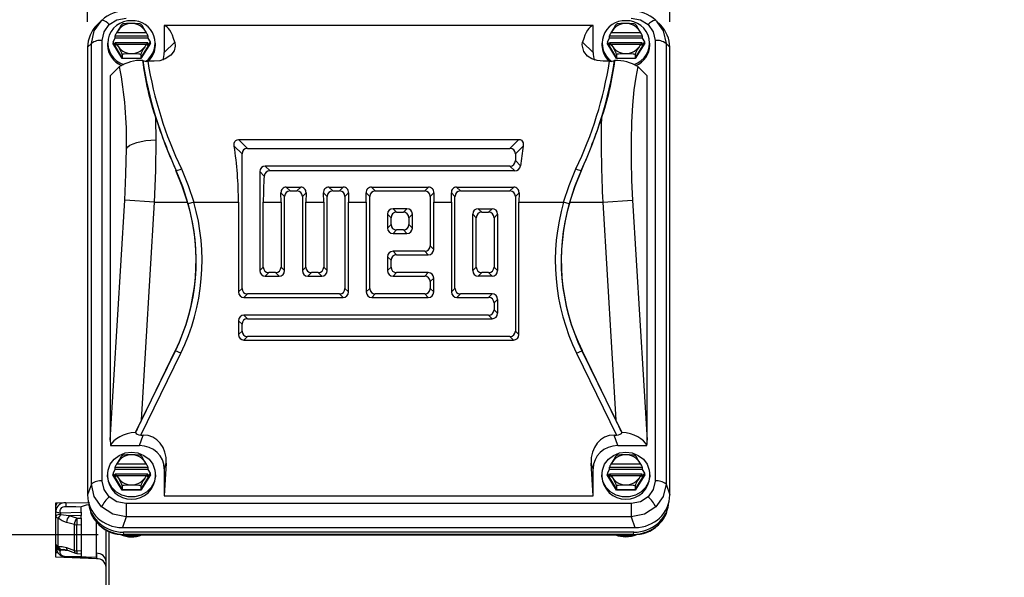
# Model space of a CAD drawing. Header units: inches. Extents: x 0 to 44, y 0 to 34.
# Tile 4 of 18: x 8.7 to 16.4, y 10.4 to 14.8. Entities that reach past the tile are written whole.
import ezdxf

# ---------------------------------------------------------------- set-up
doc = ezdxf.new("R2010")
doc.units = ezdxf.units.IN
doc.header["$LTSCALE"] = 4
doc.header["$MEASUREMENT"] = 0
doc.layers.add('DIMENSIONS', color=140, linetype='Continuous', lineweight=25)
doc.styles.add('SLDTEXTSTYLE0', font='TXT', dxfattribs={"width": 0.7})
doc.dimstyles.new('SLDDIMSTYLE1', dxfattribs={"dimtxt": 0.277778, "dimasz": 0.52, "dimexe": 0, "dimexo": 0.0625, "dimgap": 0.069444, "dimtad": 0, "dimtih": 1, "dimtoh": 1, "dimrnd": 1e-09, "dimzin": 12, "dimdsep": 46, "dimtxsty": 'SLDTEXTSTYLE0', "dimsah": 1, "dimcen": 0.09, "dimadec": 0, "dimazin": 3, "dimtfac": 1, "dimtofl": 0, "dimtmove": 0, "dimatfit": 3, "dimfxl": 0, "dimfrac": 2, "dimtolj": 1, "dimtzin": 12, "dimarcsym": 0})

# ---------------------------------------------------------------- blocks, each defined once
blk = doc.blocks.new('_D_1')
at = {"layer": 'DIMENSIONS'}
for p, q in [((18.4797, 12.0856), (18.4797, 7.0766)), ((15.7297, 7.9577), (15.7297, 7.0766)), ((15.7297, 7.5766), (16.319, 7.5766)), ((16.6955, 7.576), (16.6022, 7.576)), ((16.6022, 7.576), (16.6022, 7.1343)), ((17.5211, 7.576), (17.6145, 7.576)), ((17.6145, 7.576), (17.6145, 7.1343)), ((18.4797, 7.5766), (17.8977, 7.5766)), ((16.6022, 7.1343), (16.6955, 7.1343)), ((17.6145, 7.1343), (17.5211, 7.1343))]:
    blk.add_line(p, q, dxfattribs=at)
for points in [[(15.7297, 7.5766), (16.2497, 7.4966), (16.2497, 7.6566)], [(18.4797, 7.5766), (17.9597, 7.6566), (17.9597, 7.4966)]]:
    blk.add_solid(points, dxfattribs=at)
at = {"layer": 'DIMENSIONS', "char_height": 0.27778, "attachment_point": 1, "style": 'SLDTEXTSTYLE0'}
for s, insert in [('2.75', (16.6955, 7.9963)), ('69.9', (16.6955, 7.4923))]:
    blk.add_mtext(s, dxfattribs=dict(at, insert=insert))
blk = doc.blocks.new('_D_6')
at = {"layer": 'DIMENSIONS'}
for p, q in [((2.1844, 14.9748), (2.1844, 18.7345)), ((20.3537, 15.0277), (20.3537, 18.7345)), ((2.1844, 18.2345), (10.3642, 18.2345)), ((10.7407, 18.2339), (10.6474, 18.2339)), ((10.6474, 18.2339), (10.6474, 17.7922)), ((11.7974, 18.2339), (11.8907, 18.2339)), ((11.8907, 18.2339), (11.8907, 17.7922)), ((20.3537, 18.2345), (12.1739, 18.2345)), ((10.6474, 17.7922), (10.7407, 17.7922)), ((11.8907, 17.7922), (11.7974, 17.7922)), ((20.3537, 13.2495), (20.3537, 14.7877)), ((2.1844, 14.2356), (2.1844, 14.7348))]:
    blk.add_line(p, q, dxfattribs=at)
for points in [[(2.1844, 18.2345), (2.7044, 18.1545), (2.7044, 18.3145)], [(20.3537, 18.2345), (19.8337, 18.3145), (19.8337, 18.1545)]]:
    blk.add_solid(points, dxfattribs=at)
at = {"layer": 'DIMENSIONS', "char_height": 0.27778, "attachment_point": 1, "style": 'SLDTEXTSTYLE0'}
for s, insert in [('18.17', (10.7407, 18.6542)), ('461.5', (10.7407, 18.1503))]:
    blk.add_mtext(s, dxfattribs=dict(at, insert=insert))
blk = doc.blocks.new('_D_7')
at = {"layer": 'DIMENSIONS'}
for p, q in [((9.3281, 14.8548), (1.1652, 14.8548)), ((1.6652, 14.8548), (1.6652, 13.3142)), ((1.1368, 12.8091), (1.0435, 12.8091)), ((1.0435, 12.8091), (1.0435, 12.3674)), ((2.1935, 12.8091), (2.2868, 12.8091)), ((2.2868, 12.8091), (2.2868, 12.3674)), ((1.0435, 12.3674), (1.1368, 12.3674)), ((1.6652, 10.7646), (1.6652, 12.3052)), ((2.2868, 12.3674), (2.1935, 12.3674)), ((9.3111, 10.7646), (1.1652, 10.7646))]:
    blk.add_line(p, q, dxfattribs=at)
for points in [[(1.6652, 14.8548), (1.5852, 14.3348), (1.7452, 14.3348)], [(1.6652, 10.7646), (1.7452, 11.2846), (1.5852, 11.2846)]]:
    blk.add_solid(points, dxfattribs=at)
at = {"layer": 'DIMENSIONS', "char_height": 0.27778, "attachment_point": 1, "style": 'SLDTEXTSTYLE0'}
for s, insert in [('4.09', (1.2523, 13.2294)), ('103.9', (1.1368, 12.7254))]:
    blk.add_mtext(s, dxfattribs=dict(at, insert=insert))
blk = doc.blocks.new('_D_8')
at = {"layer": 'DIMENSIONS'}
for p, q in [((9.2277, 14.7694), (9.2277, 17.6049)), ((13.771, 14.7694), (13.771, 17.6049)), ((9.2277, 17.1049), (10.5945, 17.1049)), ((10.971, 17.1043), (10.8777, 17.1043)), ((10.8777, 17.1043), (10.8777, 16.6626)), ((12.0277, 17.1043), (12.121, 17.1043)), ((12.121, 17.1043), (12.121, 16.6626)), ((13.771, 17.1049), (12.4042, 17.1049)), ((10.8777, 16.6626), (10.971, 16.6626)), ((12.121, 16.6626), (12.0277, 16.6626))]:
    blk.add_line(p, q, dxfattribs=at)
for points in [[(9.2277, 17.1049), (9.7477, 17.0249), (9.7477, 17.1849)], [(13.771, 17.1049), (13.251, 17.1849), (13.251, 17.0249)]]:
    blk.add_solid(points, dxfattribs=at)
at = {"layer": 'DIMENSIONS', "char_height": 0.27778, "attachment_point": 1, "style": 'SLDTEXTSTYLE0'}
for s, insert in [('4.54', (11.0865, 17.5246)), ('115.4', (10.971, 17.0206))]:
    blk.add_mtext(s, dxfattribs=dict(at, insert=insert))

msp = doc.modelspace()

# ---------------------------------------------------------------- linework, layer by layer
for p, q in [((9.331, 14.7747), (9.3009, 14.7446)), ((9.3399, 14.7819), (9.3168, 14.7593)), ((9.3322, 14.7739), (9.3368, 14.7803)), ((9.3368, 14.7803), (9.3428, 14.784)), ((9.3368, 14.7803), (9.3399, 14.7819)), ((13.6559, 14.784), (13.6619, 14.7803)), ((13.6819, 14.7593), (13.6588, 14.7819)), ((13.6619, 14.7803), (13.6588, 14.7819)), ((13.6665, 14.7739), (13.6763, 14.76)), ((13.6978, 14.7446), (13.6677, 14.7747)), ((9.4558, 14.6846), (9.4536, 14.6831)), ((9.4558, 14.6846), (9.6847, 14.6846)), ((9.6869, 14.6831), (9.6847, 14.6846)), ((13.1726, 14.7388), (9.8261, 14.7388)), ((9.8261, 14.7388), (9.8261, 14.5288)), ((13.1726, 14.5288), (13.1726, 14.7388)), ((13.314, 14.6846), (13.3118, 14.6831)), ((13.314, 14.6846), (13.5429, 14.6846)), ((13.5452, 14.6831), (13.5429, 14.6846)), ((9.342, 11.1846), (9.342, 14.6229)), ((9.4232, 14.6006), (9.4259, 14.605)), ((9.4259, 14.6014), (9.4232, 14.6006)), ((9.4259, 14.6128), (9.443, 14.6407)), ((9.4259, 14.6128), (9.4259, 14.6014)), ((9.443, 14.5849), (9.4259, 14.6128)), ((9.4259, 14.6014), (9.4981, 14.4839)), ((9.443, 14.6593), (9.6974, 14.6593)), ((9.443, 14.6407), (9.443, 14.6593)), ((9.6974, 14.6407), (9.443, 14.6407)), ((9.443, 14.6035), (9.443, 14.5849)), ((9.6967, 14.6046), (9.4437, 14.6046)), ((9.6424, 14.4839), (9.7146, 14.6014)), ((9.6974, 14.6593), (9.6974, 14.6407)), ((9.6974, 14.6407), (9.7146, 14.6128)), ((9.7146, 14.6128), (9.6974, 14.5849)), ((9.6974, 14.5849), (9.6974, 14.6035)), ((9.7146, 14.6128), (9.7146, 14.6014)), ((9.7146, 14.605), (9.7173, 14.6006)), ((9.7146, 14.6014), (9.7173, 14.6006)), ((9.8261, 14.5288), (9.9078, 14.6105)), ((13.1726, 14.5288), (13.0909, 14.6105)), ((13.2814, 14.6006), (13.2842, 14.605)), ((13.2842, 14.6014), (13.2814, 14.6006)), ((13.2842, 14.6128), (13.3013, 14.6407)), ((13.2842, 14.6128), (13.2842, 14.6014)), ((13.3013, 14.5849), (13.2842, 14.6128)), ((13.2842, 14.6014), (13.3563, 14.4839)), ((13.3013, 14.6593), (13.5557, 14.6593)), ((13.3013, 14.6407), (13.3013, 14.6593)), ((13.5557, 14.6407), (13.3013, 14.6407)), ((13.3013, 14.6035), (13.3013, 14.5849)), ((13.555, 14.6046), (13.302, 14.6046)), ((13.5007, 14.4839), (13.5728, 14.6014)), ((13.5557, 14.6593), (13.5557, 14.6407)), ((13.5557, 14.6407), (13.5728, 14.6128)), ((13.5728, 14.6128), (13.5557, 14.5849)), ((13.5557, 14.5849), (13.5557, 14.6035)), ((13.5728, 14.6128), (13.5728, 14.6014)), ((13.5728, 14.605), (13.5756, 14.6006)), ((13.5728, 14.6014), (13.5756, 14.6006)), ((13.6567, 14.6229), (13.6567, 11.1846)), ((9.2567, 14.5985), (9.2277, 14.5694)), ((9.2277, 14.5694), (9.2277, 11.0766)), ((9.2567, 11.1601), (9.2567, 14.5985)), ((9.3832, 14.6006), (9.3832, 14.5871)), ((9.4967, 14.4809), (9.4232, 14.6006)), ((9.4536, 14.5931), (9.4558, 14.5917)), ((9.6847, 14.5917), (9.4558, 14.5917)), ((9.7173, 14.6006), (9.6438, 14.4809)), ((9.6847, 14.5917), (9.6869, 14.5931)), ((9.7572, 14.5871), (9.7572, 14.6006)), ((13.2415, 14.6006), (13.2415, 14.5871)), ((13.355, 14.4809), (13.2814, 14.6006)), ((13.3118, 14.5931), (13.314, 14.5917)), ((13.5429, 14.5917), (13.314, 14.5917)), ((13.5756, 14.6006), (13.502, 14.4809)), ((13.5429, 14.5917), (13.5452, 14.5931)), ((13.6155, 14.5871), (13.6155, 14.6006)), ((13.742, 14.5985), (13.742, 11.1601)), ((13.742, 14.5985), (13.771, 14.5694)), ((13.771, 11.0766), (13.771, 14.5694)), ((9.4981, 14.4839), (9.4967, 14.4809)), ((9.6438, 14.4809), (9.4967, 14.4809)), ((9.4981, 14.5139), (9.4981, 14.4839)), ((9.4981, 14.4839), (9.6424, 14.4839)), ((9.6424, 14.5139), (9.6424, 14.4839)), ((9.6424, 14.4839), (9.6438, 14.4809)), ((9.6577, 14.4662), (9.6561, 14.4669)), ((9.7462, 14.4606), (9.6976, 14.4606)), ((13.3011, 14.4606), (13.2525, 14.4606)), ((13.3426, 14.4669), (13.341, 14.4662)), ((13.3563, 14.4839), (13.355, 14.4809)), ((13.502, 14.4809), (13.355, 14.4809)), ((13.3563, 14.5139), (13.3563, 14.4839)), ((13.3563, 14.4839), (13.5007, 14.4839)), ((13.5007, 14.5139), (13.5007, 14.4839)), ((13.5007, 14.4839), (13.502, 14.4809)), ((9.4768, 14.4185), (9.4049, 14.3466)), ((13.5938, 14.3466), (13.5219, 14.4185)), ((9.4049, 14.3466), (9.4049, 11.5037)), ((13.5938, 11.5037), (13.5938, 14.3466)), ((9.7629, 13.8462), (9.7612, 14.0118)), ((10.4061, 13.8504), (10.4755, 13.781)), ((10.4061, 13.8504), (12.5926, 13.8504)), ((12.5926, 13.8504), (12.5233, 13.781)), ((10.3718, 13.799), (10.4326, 13.7382)), ((10.4755, 13.781), (12.5233, 13.781)), ((12.6269, 13.799), (12.5661, 13.7382)), ((10.4326, 12.6878), (10.4326, 13.7382)), ((12.5661, 13.7382), (12.5661, 13.6852)), ((12.6073, 13.644), (12.5661, 13.6852)), ((9.9174, 13.6082), (9.9194, 13.6092)), ((12.5233, 13.6423), (10.6141, 13.6423)), ((10.6141, 13.6423), (10.6518, 13.6047)), ((12.5609, 13.6047), (10.6518, 13.6047)), ((12.5609, 13.6047), (12.5233, 13.6423)), ((13.0793, 13.6092), (13.0813, 13.6082)), ((10.5713, 13.5995), (10.5713, 12.8265)), ((10.6059, 13.5649), (10.5713, 13.5995)), ((10.7781, 13.4784), (10.8079, 13.4486)), ((10.7781, 13.4784), (10.8908, 13.4784)), ((10.8079, 13.4486), (10.861, 13.4486)), ((10.8908, 13.4784), (10.861, 13.4486)), ((11.1105, 13.4784), (11.1404, 13.4486)), ((11.1105, 13.4784), (11.2233, 13.4784)), ((11.1404, 13.4486), (11.1934, 13.4486)), ((11.2233, 13.4784), (11.1934, 13.4486)), ((11.443, 13.4784), (11.4728, 13.4486)), ((11.443, 13.4784), (11.8882, 13.4784)), ((11.4728, 13.4486), (11.8583, 13.4486)), ((11.8882, 13.4784), (11.8583, 13.4486)), ((12.1079, 13.4784), (12.1377, 13.4486)), ((12.1079, 13.4784), (12.5531, 13.4784)), ((12.1377, 13.4486), (12.5233, 13.4486)), ((12.5531, 13.4784), (12.5233, 13.4486)), ((9.4049, 11.5037), (9.5178, 13.3755)), ((9.7504, 13.3615), (9.5178, 13.3755)), ((10.7376, 13.3615), (10.7367, 13.4342)), ((10.7367, 13.4342), (10.7651, 13.4058)), ((10.7651, 12.8265), (10.7651, 13.4058)), ((10.9322, 13.4342), (10.9038, 13.4058)), ((10.9038, 13.4058), (10.9038, 12.8265)), ((10.9322, 13.4342), (10.9313, 13.3615)), ((11.0691, 13.4342), (11.0976, 13.4058)), ((11.07, 13.3615), (11.0691, 13.4342)), ((11.0976, 12.8265), (11.0976, 13.4058)), ((11.2647, 13.4342), (11.2362, 13.4058)), ((11.2362, 13.4058), (11.2362, 12.6878)), ((11.2647, 13.4342), (11.2638, 13.3615)), ((11.4016, 13.4342), (11.43, 13.4058)), ((11.4025, 13.3615), (11.4016, 13.4342)), ((11.43, 12.6878), (11.43, 13.4058)), ((11.9296, 13.4342), (11.9012, 13.4058)), ((11.9012, 13.4058), (11.9012, 13.0202)), ((11.9296, 13.4342), (11.9287, 13.3615)), ((12.0665, 13.4342), (12.0949, 13.4058)), ((12.0674, 13.3615), (12.0665, 13.4342)), ((12.0949, 12.6878), (12.0949, 13.4058)), ((12.5945, 13.4342), (12.5661, 13.4058)), ((12.5661, 13.4058), (12.5661, 12.3553)), ((12.5945, 13.4342), (12.5936, 13.3615)), ((13.2483, 13.3615), (13.481, 13.3755)), ((13.481, 13.3755), (13.5938, 11.5037)), ((9.6477, 11.6596), (9.7504, 13.3615)), ((9.7504, 13.3615), (10.0075, 13.3615)), ((10.0562, 13.3615), (10.0124, 13.3488)), ((10.0562, 13.3615), (10.4051, 13.3615)), ((10.4051, 13.3615), (10.4051, 12.6602)), ((10.5989, 12.854), (10.5989, 13.3615)), ((10.5989, 13.3615), (10.7376, 13.3615)), ((10.7376, 13.3615), (10.7376, 12.854)), ((10.9313, 12.854), (10.9313, 13.3615)), ((10.9313, 13.3615), (11.07, 13.3615)), ((11.07, 13.3615), (11.07, 12.854)), ((11.2638, 12.6602), (11.2638, 13.3615)), ((11.2638, 13.3615), (11.4025, 13.3615)), ((11.4025, 13.3615), (11.4025, 12.6602)), ((11.7197, 13.3099), (11.6115, 13.3099)), ((11.6115, 13.3099), (11.6391, 13.2823)), ((11.6921, 13.2823), (11.7197, 13.3099)), ((11.9287, 12.9927), (11.9287, 13.3615)), ((11.9287, 13.3615), (12.0674, 13.3615)), ((12.0674, 13.3615), (12.0674, 12.6602)), ((12.2764, 13.3099), (12.3846, 13.3099)), ((12.2764, 13.3099), (12.304, 13.2823)), ((12.357, 13.2823), (12.3846, 13.3099)), ((12.5936, 12.3278), (12.5936, 13.3615)), ((12.5936, 13.3615), (12.9425, 13.3615)), ((12.9863, 13.3488), (12.9425, 13.3615)), ((12.9913, 13.3615), (13.2483, 13.3615)), ((13.2483, 13.3615), (13.351, 11.6596)), ((11.5687, 13.2671), (11.5687, 13.1589)), ((11.5962, 13.2395), (11.5687, 13.2671)), ((11.5962, 13.1865), (11.5962, 13.2395)), ((11.6391, 13.2823), (11.6921, 13.2823)), ((11.7625, 13.2671), (11.7349, 13.2395)), ((11.7349, 13.2395), (11.7349, 13.1865)), ((11.7625, 13.1589), (11.7625, 13.2671)), ((12.2336, 12.8265), (12.2336, 13.2671)), ((12.2612, 13.2395), (12.2336, 13.2671)), ((12.2612, 12.854), (12.2612, 13.2395)), ((12.304, 13.2823), (12.357, 13.2823)), ((12.4274, 13.2671), (12.3998, 13.2395)), ((12.3998, 13.2395), (12.3998, 12.854)), ((12.4274, 13.2671), (12.4274, 12.8265)), ((11.5687, 13.1589), (11.5962, 13.1865)), ((11.6391, 13.1437), (11.6115, 13.1161)), ((11.6921, 13.1437), (11.6391, 13.1437)), ((11.7197, 13.1161), (11.6921, 13.1437)), ((11.7349, 13.1865), (11.7625, 13.1589)), ((11.6115, 13.1161), (11.7197, 13.1161)), ((11.9012, 13.0202), (11.9287, 12.9927)), ((11.5687, 12.9346), (11.5687, 12.8265)), ((11.5962, 12.9071), (11.5687, 12.9346)), ((11.8583, 12.9774), (11.6115, 12.9774)), ((11.6115, 12.9774), (11.6391, 12.9499)), ((11.6391, 12.9499), (11.8859, 12.9499)), ((11.8583, 12.9774), (11.8859, 12.9499)), ((10.5713, 12.8265), (10.5989, 12.854)), ((10.7376, 12.854), (10.7651, 12.8265)), ((10.9038, 12.8265), (10.9313, 12.854)), ((11.07, 12.854), (11.0976, 12.8265)), ((11.5687, 12.8265), (11.5962, 12.854)), ((11.5962, 12.854), (11.5962, 12.9071)), ((12.2336, 12.8265), (12.2612, 12.854)), ((12.3998, 12.854), (12.4274, 12.8265)), ((10.6417, 12.8112), (10.6141, 12.7837)), ((10.6141, 12.7837), (10.7223, 12.7837)), ((10.6947, 12.8112), (10.6417, 12.8112)), ((10.7223, 12.7837), (10.6947, 12.8112)), ((10.9741, 12.8112), (10.9466, 12.7837)), ((10.9466, 12.7837), (11.0547, 12.7837)), ((11.0272, 12.8112), (10.9741, 12.8112)), ((11.0547, 12.7837), (11.0272, 12.8112)), ((11.6391, 12.8112), (11.6115, 12.7837)), ((11.6115, 12.7837), (11.8583, 12.7837)), ((11.8859, 12.8112), (11.6391, 12.8112)), ((11.8583, 12.7837), (11.8859, 12.8112)), ((11.9012, 12.7408), (11.9287, 12.7684)), ((11.9287, 12.6602), (11.9287, 12.7684)), ((12.304, 12.8112), (12.2764, 12.7837)), ((12.3846, 12.7837), (12.2764, 12.7837)), ((12.357, 12.8112), (12.304, 12.8112)), ((12.3846, 12.7837), (12.357, 12.8112)), ((10.4051, 12.6602), (10.4326, 12.6878)), ((11.2362, 12.6878), (11.2638, 12.6602)), ((11.4025, 12.6602), (11.43, 12.6878)), ((11.9012, 12.7408), (11.9012, 12.6878)), ((11.9012, 12.6878), (11.9287, 12.6602)), ((12.0674, 12.6602), (12.0949, 12.6878)), ((10.4755, 12.645), (10.4479, 12.6174)), ((10.4479, 12.6174), (11.221, 12.6174)), ((11.1934, 12.645), (10.4755, 12.645)), ((11.1934, 12.645), (11.221, 12.6174)), ((11.4728, 12.645), (11.4453, 12.6174)), ((11.4453, 12.6174), (11.8859, 12.6174)), ((11.8583, 12.645), (11.4728, 12.645)), ((11.8583, 12.645), (11.8859, 12.6174)), ((12.1377, 12.645), (12.1102, 12.6174)), ((12.1102, 12.6174), (12.357, 12.6174)), ((12.3846, 12.645), (12.1377, 12.645)), ((12.357, 12.6174), (12.3846, 12.645)), ((12.4274, 12.6021), (12.3998, 12.5746)), ((12.3998, 12.5746), (12.3998, 12.5216)), ((12.4274, 12.6021), (12.4274, 12.494)), ((10.4755, 12.4512), (10.4479, 12.4787)), ((12.357, 12.4787), (10.4479, 12.4787)), ((10.4755, 12.4512), (12.3846, 12.4512)), ((12.3846, 12.4512), (12.357, 12.4787)), ((12.3998, 12.5216), (12.4274, 12.494)), ((10.4326, 12.4084), (10.4051, 12.4359)), ((10.4051, 12.4359), (10.4051, 12.3278)), ((10.4326, 12.3553), (10.4326, 12.4084)), ((10.4326, 12.3553), (10.4051, 12.3278)), ((10.4755, 12.3125), (10.4479, 12.285)), ((12.5233, 12.3125), (10.4755, 12.3125)), ((12.5233, 12.3125), (12.5508, 12.285)), ((12.5661, 12.3553), (12.5936, 12.3278)), ((10.4479, 12.285), (12.5508, 12.285)), ((9.6022, 11.5636), (9.9133, 12.2014)), ((9.6431, 11.5434), (9.9543, 12.1814)), ((9.9122, 12.2019), (9.6477, 11.6596)), ((9.9133, 12.2014), (9.9122, 12.2019)), ((9.9543, 12.1814), (9.9133, 12.2014)), ((13.0444, 12.1814), (13.0855, 12.2014)), ((13.0444, 12.1814), (13.3556, 11.5434)), ((13.0855, 12.2014), (13.0865, 12.2019)), ((13.0855, 12.2014), (13.3965, 11.5636)), ((13.351, 11.6596), (13.0865, 12.2019)), ((9.6022, 11.5641), (9.6022, 11.5636)), ((9.6323, 11.4609), (9.6609, 11.5434)), ((9.6431, 11.5434), (9.6609, 11.5434)), ((13.3664, 11.4609), (13.3378, 11.5434)), ((13.3378, 11.5434), (13.3556, 11.5434)), ((13.3965, 11.5636), (13.3965, 11.5641)), ((9.4054, 11.4609), (9.6323, 11.4609)), ((13.3664, 11.4609), (13.5933, 11.4609)), ((9.4558, 11.3179), (9.4536, 11.3165)), ((9.4558, 11.3179), (9.6847, 11.3179)), ((9.6869, 11.3165), (9.6847, 11.3179)), ((9.8415, 11.3229), (9.8261, 11.0688)), ((9.8261, 11.2788), (9.8415, 11.3229)), ((13.1726, 11.0688), (13.1573, 11.3229)), ((13.1726, 11.2788), (13.1573, 11.3229)), ((13.314, 11.3179), (13.3118, 11.3165)), ((13.314, 11.3179), (13.5429, 11.3179)), ((13.5452, 11.3165), (13.5429, 11.3179)), ((9.3832, 11.2339), (9.3832, 11.2205)), ((9.4232, 11.2339), (9.4259, 11.2384)), ((9.4259, 11.2347), (9.4232, 11.2339)), ((9.4967, 11.1143), (9.4232, 11.2339)), ((9.4259, 11.2462), (9.443, 11.2741)), ((9.4259, 11.2462), (9.4259, 11.2347)), ((9.443, 11.2183), (9.4259, 11.2462)), ((9.4259, 11.2347), (9.4981, 11.1173)), ((9.443, 11.2927), (9.6974, 11.2927)), ((9.443, 11.2741), (9.443, 11.2927)), ((9.6974, 11.2741), (9.443, 11.2741)), ((9.443, 11.2368), (9.443, 11.2183)), ((9.6967, 11.238), (9.4437, 11.238)), ((9.4536, 11.2264), (9.4558, 11.2251)), ((9.6847, 11.2251), (9.4558, 11.2251)), ((9.6424, 11.1173), (9.7146, 11.2347)), ((9.7173, 11.2339), (9.6438, 11.1143)), ((9.6847, 11.2251), (9.6869, 11.2264)), ((9.6974, 11.2927), (9.6974, 11.2741)), ((9.6974, 11.2741), (9.7146, 11.2462)), ((9.7146, 11.2462), (9.6974, 11.2183)), ((9.6974, 11.2183), (9.6974, 11.2368)), ((9.7146, 11.2462), (9.7146, 11.2347)), ((9.7146, 11.2384), (9.7173, 11.2339)), ((9.7146, 11.2347), (9.7173, 11.2339)), ((9.7572, 11.2205), (9.7572, 11.2339)), ((9.8261, 11.2788), (9.8261, 11.0688)), ((13.1726, 11.0688), (13.1726, 11.2788)), ((13.2415, 11.2339), (13.2415, 11.2205)), ((13.2814, 11.2339), (13.2842, 11.2384)), ((13.2842, 11.2347), (13.2814, 11.2339)), ((13.355, 11.1143), (13.2814, 11.2339)), ((13.2842, 11.2462), (13.3013, 11.2741)), ((13.2842, 11.2462), (13.2842, 11.2347)), ((13.3013, 11.2183), (13.2842, 11.2462)), ((13.2842, 11.2347), (13.3563, 11.1173)), ((13.3013, 11.2927), (13.5557, 11.2927)), ((13.3013, 11.2741), (13.3013, 11.2927)), ((13.5557, 11.2741), (13.3013, 11.2741)), ((13.3013, 11.2368), (13.3013, 11.2183)), ((13.555, 11.238), (13.302, 11.238)), ((13.3118, 11.2264), (13.314, 11.2251)), ((13.5429, 11.2251), (13.314, 11.2251)), ((13.5007, 11.1173), (13.5728, 11.2347)), ((13.5756, 11.2339), (13.502, 11.1143)), ((13.5429, 11.2251), (13.5452, 11.2264)), ((13.5557, 11.2927), (13.5557, 11.2741)), ((13.5557, 11.2741), (13.5728, 11.2462)), ((13.5728, 11.2462), (13.5557, 11.2183)), ((13.5557, 11.2183), (13.5557, 11.2368)), ((13.5728, 11.2462), (13.5728, 11.2347)), ((13.5728, 11.2384), (13.5756, 11.2339)), ((13.5728, 11.2347), (13.5756, 11.2339)), ((13.6155, 11.2205), (13.6155, 11.2339)), ((9.2567, 11.1601), (9.2277, 11.0766)), ((9.4981, 11.1473), (9.4981, 11.1173)), ((9.6424, 11.1473), (9.6424, 11.1173)), ((13.3563, 11.1473), (13.3563, 11.1173)), ((13.5007, 11.1473), (13.5007, 11.1173)), ((13.742, 11.1601), (13.771, 11.0766)), ((9.4981, 11.1173), (9.4967, 11.1143)), ((9.6438, 11.1143), (9.4967, 11.1143)), ((9.4981, 11.1173), (9.6424, 11.1173)), ((9.6424, 11.1173), (9.6438, 11.1143)), ((9.8261, 11.0688), (13.1726, 11.0688)), ((13.3563, 11.1173), (13.355, 11.1143)), ((13.502, 11.1143), (13.355, 11.1143)), ((13.3563, 11.1173), (13.5007, 11.1173)), ((13.5007, 11.1173), (13.502, 11.1143)), ((8.9797, 11.0144), (9.2361, 11.0171)), ((8.9797, 10.589), (8.9797, 11.0144)), ((9.057, 11.0136), (9.2422, 11.0165)), ((9.057, 11.0152), (9.057, 11.0136)), ((9.2368, 11.0003), (9.2397, 10.9838)), ((9.5281, 11.0097), (9.5281, 10.9051)), ((13.4706, 11.0097), (9.5281, 11.0097)), ((13.4706, 11.0097), (13.4706, 10.9051)), ((13.759, 10.9838), (13.7619, 11.0003)), ((9.0171, 10.9213), (9.0087, 10.9111)), ((9.0833, 10.9117), (9.0171, 10.9213)), ((9.0188, 10.9363), (9.1765, 10.9421)), ((9.1765, 10.9152), (9.0833, 10.9117)), ((9.1765, 10.9421), (9.1765, 10.9841)), ((9.1765, 10.9421), (9.1765, 10.9152)), ((9.1765, 10.8954), (9.1765, 10.9152)), ((8.9977, 10.6744), (8.9977, 10.8946)), ((9.1249, 10.8442), (9.064, 10.8612)), ((9.1442, 10.8948), (9.0833, 10.9117)), ((9.1249, 10.6425), (9.1249, 10.8442)), ((9.1442, 10.8948), (9.1765, 10.8954)), ((9.1765, 10.8417), (9.1442, 10.8411)), ((9.1442, 10.6394), (9.1442, 10.8411)), ((9.1765, 10.8954), (9.1765, 10.8417)), ((9.1765, 10.8417), (9.1765, 10.6371)), ((9.2946, 10.8706), (9.2946, 10.588)), ((9.5281, 10.9051), (9.4991, 10.8215)), ((13.4706, 10.9051), (9.5281, 10.9051)), ((13.4706, 10.9051), (13.4996, 10.8215)), ((9.3734, 10.5552), (9.3734, 10.7978)), ((9.3931, 10.7894), (9.3931, 10.0359)), ((9.4991, 10.8215), (13.4996, 10.8215)), ((9.5111, 10.7684), (9.5082, 10.7847)), ((13.4906, 10.7847), (9.5082, 10.7847)), ((9.5111, 10.7684), (13.4876, 10.7684)), ((9.5111, 10.7646), (9.5111, 10.7684)), ((9.5111, 10.7646), (13.4876, 10.7646)), ((13.4876, 10.7684), (13.4906, 10.7847)), ((13.4876, 10.7646), (13.4876, 10.7684)), ((8.9797, 10.6685), (8.9803, 10.6644)), ((8.9797, 10.6271), (8.9944, 10.6268)), ((9.0171, 10.653), (9.048, 10.6504)), ((9.0835, 10.6402), (9.0188, 10.6437)), ((9.04, 10.6524), (9.0718, 10.6445)), ((9.064, 10.665), (9.1249, 10.6425)), ((9.0717, 10.6446), (9.1326, 10.6221)), ((9.1434, 10.6198), (9.1765, 10.6174)), ((9.1765, 10.6371), (9.1442, 10.6394)), ((9.1765, 10.6371), (9.1765, 10.6174)), ((9.1765, 10.6174), (9.1765, 10.5931)), ((9.2967, 10.6202), (9.2967, 10.578)), ((9.2967, 10.578), (8.9797, 10.589)), ((9.0572, 10.5906), (9.2584, 10.5876)), ((9.3734, 10.5119), (9.3734, 10.5552)), ((9.3734, 9.2298), (9.3734, 10.5119))]:
    msp.add_line(p, q)
at = {"flags": 128}
for points in [[(9.2567, 14.5985), (9.278, 14.6974), (9.3322, 14.7739)], [(9.3962, 14.7469), (9.4565, 14.7846), (9.5281, 14.7978)], [(9.6424, 14.7489), (9.6418, 14.75), (9.6401, 14.7511), (9.636, 14.7525), (9.6271, 14.754), (9.5989, 14.7555), (9.5489, 14.7555), (9.532, 14.7553), (9.5138, 14.754), (9.5074, 14.7531), (9.5018, 14.7517), (9.4994, 14.7506), (9.4981, 14.7492), (9.4981, 14.7489)], [(13.5007, 14.7489), (13.5001, 14.75), (13.4984, 14.7511), (13.4943, 14.7525), (13.4853, 14.754), (13.4572, 14.7555), (13.4072, 14.7555), (13.3902, 14.7553), (13.372, 14.754), (13.3657, 14.7531), (13.3601, 14.7517), (13.3576, 14.7506), (13.3564, 14.7492), (13.3563, 14.7489)], [(13.4706, 14.7978), (13.5422, 14.7846), (13.6025, 14.7469)], [(13.6763, 14.76), (13.7207, 14.6974), (13.742, 14.5985)], [(9.342, 14.6229), (9.3561, 14.6903), (9.3962, 14.7469)], [(9.4981, 14.7489), (9.4977, 14.7495), (9.4969, 14.7493), (9.4949, 14.7473), (9.4904, 14.7415), (9.4763, 14.7201), (9.4536, 14.6831)], [(9.6869, 14.6831), (9.6672, 14.7152), (9.6521, 14.7386), (9.6484, 14.7438), (9.645, 14.7479), (9.6435, 14.7493), (9.6425, 14.7494), (9.6424, 14.7489)], [(13.3563, 14.7489), (13.356, 14.7495), (13.3552, 14.7493), (13.3531, 14.7473), (13.3487, 14.7415), (13.3346, 14.7201), (13.3118, 14.6831)], [(13.5452, 14.6831), (13.5255, 14.7152), (13.5104, 14.7386), (13.5067, 14.7438), (13.5033, 14.7479), (13.5018, 14.7493), (13.5008, 14.7494), (13.5007, 14.7489)], [(13.6025, 14.7469), (13.6426, 14.6903), (13.6567, 14.6229)], [(9.9078, 14.6105), (9.9117, 14.5775), (9.9024, 14.5414), (9.878, 14.5078), (9.8339, 14.4784), (9.7914, 14.4649), (9.7462, 14.4606)], [(13.2525, 14.4606), (13.2046, 14.4655), (13.1622, 14.4796), (13.1294, 14.5001), (13.0993, 14.5356), (13.087, 14.5878), (13.0909, 14.6105)], [(9.4981, 14.5139), (9.4987, 14.5151), (9.5003, 14.5162), (9.5044, 14.5175), (9.5134, 14.5191), (9.5415, 14.5205), (9.5915, 14.5206), (9.6085, 14.5203), (9.6267, 14.5191), (9.633, 14.5182), (9.6386, 14.5168), (9.6411, 14.5156), (9.6423, 14.5143), (9.6424, 14.5139)], [(13.3563, 14.5139), (13.3569, 14.5151), (13.3586, 14.5162), (13.3627, 14.5175), (13.3717, 14.5191), (13.3998, 14.5205), (13.4498, 14.5206), (13.4667, 14.5203), (13.485, 14.5191), (13.4913, 14.5182), (13.4969, 14.5168), (13.4994, 14.5156), (13.5006, 14.5143), (13.5007, 14.5139)], [(13.5219, 14.4185), (13.5051, 14.3372), (13.4908, 14.2365), (13.4797, 14.1179), (13.4722, 13.984), (13.4687, 13.8384), (13.4691, 13.6855), (13.4733, 13.5297), (13.481, 13.3755)], [(9.5303, 13.7795), (9.541, 13.7931), (9.5584, 13.8058), (9.582, 13.8174), (9.6111, 13.8273), (9.6448, 13.8354), (9.6821, 13.8413), (9.7219, 13.845), (9.7629, 13.8462)], [(9.7504, 13.3615), (9.7598, 13.6088), (9.7629, 13.8462)], [(10.3718, 13.799), (10.3722, 13.8216), (10.3769, 13.8341), (10.3841, 13.8427), (10.394, 13.8484), (10.4042, 13.8503), (10.4061, 13.8504)], [(12.5926, 13.8504), (12.6034, 13.8488), (12.6131, 13.8439), (12.6201, 13.8367), (12.6258, 13.8245), (12.6276, 13.8056), (12.6269, 13.799)], [(9.5178, 13.3755), (9.5271, 13.5806), (9.5303, 13.7795)], [(10.0075, 13.3615), (9.9662, 13.486), (9.9174, 13.6082)], [(10.0124, 13.3488), (9.9703, 13.4795), (9.9194, 13.6092)], [(9.9604, 13.6203), (10.0127, 13.4917), (10.0562, 13.3615)], [(12.9425, 13.3615), (12.986, 13.4917), (13.0383, 13.6203)], [(13.0793, 13.6092), (13.0285, 13.4795), (12.9863, 13.3488)], [(12.9913, 13.3615), (13.0325, 13.486), (13.0813, 13.6082)], [(9.5702, 11.4097), (9.6207, 11.4032), (9.6674, 11.3841), (9.7069, 11.3539), (9.7363, 11.3148), (9.7533, 11.2697), (9.7568, 11.2219), (9.7464, 11.1751), (9.723, 11.1326), (9.6882, 11.0976), (9.6447, 11.0728), (9.5957, 11.0598), (9.5448, 11.0598), (9.4957, 11.0728), (9.4522, 11.0976), (9.4174, 11.1326), (9.394, 11.1751), (9.3837, 11.2219), (9.3871, 11.2697), (9.4042, 11.3148), (9.4336, 11.3539), (9.4731, 11.3841), (9.5198, 11.4032), (9.5702, 11.4097)], [(9.4981, 11.3822), (9.4977, 11.3829), (9.4969, 11.3826), (9.4949, 11.3807), (9.4904, 11.3749), (9.4763, 11.3535), (9.4536, 11.3165)], [(9.6424, 11.3822), (9.6418, 11.3834), (9.6401, 11.3845), (9.636, 11.3859), (9.6271, 11.3874), (9.5989, 11.3889), (9.5489, 11.3889), (9.532, 11.3886), (9.5138, 11.3874), (9.5074, 11.3865), (9.5018, 11.3851), (9.4994, 11.3839), (9.4981, 11.3826), (9.4981, 11.3822)], [(9.6869, 11.3165), (9.6672, 11.3485), (9.6521, 11.372), (9.6484, 11.3772), (9.645, 11.3813), (9.6435, 11.3827), (9.6425, 11.3828), (9.6424, 11.3822)], [(13.4285, 11.4097), (13.4789, 11.4032), (13.5257, 11.3841), (13.5652, 11.3539), (13.5945, 11.3148), (13.6116, 11.2697), (13.6151, 11.2219), (13.6047, 11.1751), (13.5813, 11.1326), (13.5465, 11.0976), (13.503, 11.0728), (13.454, 11.0598), (13.403, 11.0598), (13.354, 11.0728), (13.3105, 11.0976), (13.2757, 11.1326), (13.2523, 11.1751), (13.2419, 11.2219), (13.2454, 11.2697), (13.2624, 11.3148), (13.2918, 11.3539), (13.3313, 11.3841), (13.378, 11.4032), (13.4285, 11.4097)], [(13.3563, 11.3822), (13.356, 11.3829), (13.3552, 11.3826), (13.3531, 11.3807), (13.3487, 11.3749), (13.3346, 11.3535), (13.3118, 11.3165)], [(13.5007, 11.3822), (13.5001, 11.3834), (13.4984, 11.3845), (13.4943, 11.3859), (13.4853, 11.3874), (13.4572, 11.3889), (13.4072, 11.3889), (13.3902, 11.3886), (13.372, 11.3874), (13.3657, 11.3865), (13.3601, 11.3851), (13.3576, 11.3839), (13.3564, 11.3826), (13.3563, 11.3822)], [(13.5452, 11.3165), (13.5255, 11.3485), (13.5104, 11.372), (13.5067, 11.3772), (13.5033, 11.3813), (13.5018, 11.3827), (13.5008, 11.3828), (13.5007, 11.3822)], [(9.3368, 10.9824), (9.278, 11.0642), (9.2567, 11.1601)], [(9.3962, 11.0607), (9.3561, 11.1173), (9.342, 11.1846)], [(9.4981, 11.1473), (9.4987, 11.1485), (9.5003, 11.1495), (9.5044, 11.1509), (9.5134, 11.1525), (9.5415, 11.1539), (9.5915, 11.154), (9.6085, 11.1537), (9.6267, 11.1525), (9.633, 11.1516), (9.6386, 11.1502), (9.6411, 11.149), (9.6423, 11.1477), (9.6424, 11.1473)], [(13.3563, 11.1473), (13.3569, 11.1485), (13.3586, 11.1495), (13.3627, 11.1509), (13.3717, 11.1525), (13.3998, 11.1539), (13.4498, 11.154), (13.4667, 11.1537), (13.485, 11.1525), (13.4913, 11.1516), (13.4969, 11.1502), (13.4994, 11.149), (13.5006, 11.1477), (13.5007, 11.1473)], [(13.6567, 11.1846), (13.6426, 11.1173), (13.6025, 11.0607)], [(13.742, 11.1601), (13.7207, 11.0642), (13.6619, 10.9824)], [(8.9797, 10.9793), (8.9841, 11.0026), (8.9915, 11.0145)], [(9.2388, 10.9995), (9.2175, 10.9955), (9.1765, 10.9841)], [(9.5281, 11.0097), (9.4565, 11.023), (9.3962, 11.0607)], [(13.6025, 11.0607), (13.5422, 11.023), (13.4706, 11.0097)], [(9.0181, 10.9344), (9.0106, 10.9348), (9.0034, 10.9358), (8.9967, 10.9373), (8.9909, 10.9393), (8.9861, 10.9417), (8.9826, 10.9444), (8.9804, 10.9474), (8.9797, 10.9505)], [(9.0188, 10.9363), (9.0157, 10.94), (9.0136, 10.9444), (9.0125, 10.9536), (9.0149, 10.9627), (9.0201, 10.9708), (9.0275, 10.9774), (9.0366, 10.9823), (9.0467, 10.9852), (9.0574, 10.9861)], [(9.0171, 10.9213), (9.0175, 10.9275), (9.0181, 10.9344)], [(9.0181, 10.9344), (9.0184, 10.9354), (9.0188, 10.9363)], [(9.0574, 10.9861), (9.1361, 10.9848), (9.1765, 10.9841)], [(9.2635, 10.9173), (9.2685, 10.9036), (9.3196, 10.8391)], [(9.5281, 10.9051), (9.4244, 10.9266), (9.3368, 10.9824)], [(13.6619, 10.9824), (13.5743, 10.9266), (13.4706, 10.9051)], [(13.6791, 10.8391), (13.7302, 10.9036), (13.7585, 10.981)], [(9.0087, 10.9111), (9.0021, 10.9019), (8.9977, 10.8946)], [(9.064, 10.8612), (9.0281, 10.875), (8.9977, 10.8946)], [(9.3165, 10.8435), (9.3184, 10.8399), (9.3196, 10.8391)], [(13.6822, 10.8435), (13.6803, 10.8399), (13.6791, 10.8391)], [(8.9817, 10.654), (8.9811, 10.6557), (8.9797, 10.6685)], [(8.9977, 10.6744), (9.0281, 10.6743), (9.064, 10.665)], [(9.0574, 10.5932), (9.0467, 10.5943), (9.0366, 10.5974), (9.0275, 10.6025), (9.0201, 10.6092), (9.0149, 10.6174), (9.0125, 10.6265), (9.0136, 10.6357), (9.0157, 10.6401), (9.0188, 10.6437)], [(9.0181, 10.6455), (9.0175, 10.6504), (9.0171, 10.653)], [(9.0188, 10.6437), (9.0184, 10.6446), (9.0181, 10.6455)], [(9.064, 10.665), (9.0641, 10.6588), (9.065, 10.6535), (9.0667, 10.6493), (9.069, 10.6462), (9.0717, 10.6446)], [(9.0572, 10.5909), (9.0572, 10.5907), (9.0572, 10.5907), (9.0573, 10.5911), (9.0573, 10.5919), (9.0574, 10.5932)], [(9.1765, 10.5931), (9.0978, 10.5932), (9.0574, 10.5932)], [(9.2946, 10.588), (9.2175, 10.589), (9.1765, 10.5931)]]:
    msp.add_lwpolyline(points, dxfattribs=at)
for centre, radius, start, end in [((9.5268, 14.5782), 0.2764, 89.71978, 132.54357), ((13.4719, 14.5782), 0.2764, 47.45643, 90.28022), ((9.3208, 14.6881), 0.0956, 37.91044, 78.45367), ((9.5605, 14.6017), 0.1749, 86.8129, 252.66482), ((9.5702, 14.6281), 0.1276, 26.24064, 153.75936), ((9.5806, 14.6019), 0.1747, 305.2271, 93.39502), ((13.4182, 14.6019), 0.1747, 86.60642, 234.99636), ((13.4285, 14.6281), 0.1276, 26.24064, 153.75936), ((13.4388, 14.6018), 0.1748, 288.10482, 93.38811), ((13.678, 14.6881), 0.0956, 101.54633, 142.08956), ((9.3273, 14.5134), 0.1105, 82.33766, 129.68814), ((13.6714, 14.5134), 0.1105, 50.31186, 97.66234), ((9.5577, 14.5892), 0.1745, 180.67941, 247.45742), ((9.2633, 14.434), 0.248, 18.80314, 39.89274), ((9.5702, 14.6481), 0.1276, 206.24064, 333.75936), ((9.9554, 14.39), 0.3366, 142.90216, 158.40196), ((9.5867, 14.588), 0.1705, 311.63084, 359.69042), ((13.412, 14.588), 0.1705, 180.30958, 228.36916), ((13.1215, 14.434), 0.248, 18.80314, 39.89274), ((13.4285, 14.6481), 0.1276, 206.24064, 333.75936), ((13.8136, 14.39), 0.3366, 142.90216, 158.40196), ((13.4402, 14.5897), 0.1753, 292.34164, 359.15753), ((9.6436, 14.1571), 0.3101, 87.67412, 122.53489), ((11.9343, 14.7533), 2.2961, 187.16568, 198.84208), ((12.7798, 14.9508), 3.1594, 188.82352, 205.12849), ((9.6938, 14.5773), 0.1168, 252.03362, 271.85452), ((12.7002, 14.9385), 3.0405, 189.04444, 205.69334), ((10.2985, 14.9385), 3.0405, 334.30667, 350.95555), ((10.2191, 14.9508), 3.1593, 334.87114, 351.17685), ((11.0506, 14.7565), 2.3102, 341.19405, 352.79874), ((13.3049, 14.5773), 0.1168, 268.14547, 287.96638), ((13.351, 14.1417), 0.3253, 58.30375, 91.49035), ((6.607, 13.8563), 2.9244, 358.49364, 11.08372), ((22.5361, 13.8419), 9.3002, 178.9533, 182.96116), ((9.9115, 13.7195), 0.1106, 274.10372, 296.26046), ((10.6493, 13.5612), 0.0436, 86.79993, 175.05975), ((12.5625, 13.6498), 0.0451, 267.92173, 352.57733), ((13.0873, 13.7195), 0.1106, 243.73954, 265.89628), ((10.7777, 13.4373), 0.0411, 89.46275, 184.34564), ((10.891, 13.4372), 0.0413, 355.88625, 90.30536), ((11.1101, 13.4373), 0.0411, 89.46275, 184.34564), ((11.2235, 13.4372), 0.0413, 355.88625, 90.30536), ((11.4426, 13.4373), 0.0411, 89.46275, 184.34564), ((11.8884, 13.4372), 0.0413, 355.88625, 90.30536), ((12.1075, 13.4373), 0.0411, 89.46275, 184.34564), ((12.5533, 13.4372), 0.0413, 355.88625, 90.30536), ((8.4731, 12.9038), 1.6012, 334, 16.60919), ((8.4731, 12.9038), 1.6023, 334, 16.12444), ((8.4733, 12.9038), 1.6478, 333.99744, 16.127), ((14.5254, 12.9038), 1.6478, 163.873, 206.00256), ((14.5256, 12.9038), 1.6023, 163.87556, 206), ((14.5256, 12.9038), 1.6012, 163.39081, 206), ((9.5702, 11.2615), 0.1276, 26.24064, 153.75936), ((13.4285, 11.2615), 0.1276, 26.24064, 153.75936), ((9.5702, 11.2288), 0.1872, 182.54705, 357.45295), ((9.2633, 11.0674), 0.248, 18.80314, 39.89274), ((9.5702, 11.2815), 0.1276, 206.24064, 333.75936), ((9.9554, 11.0234), 0.3366, 142.90216, 158.40196), ((13.4285, 11.2288), 0.1872, 182.54705, 357.45295), ((13.1215, 11.0674), 0.248, 18.80314, 39.89274), ((13.4285, 11.2815), 0.1276, 206.24064, 333.75936), ((13.8136, 11.0234), 0.3366, 142.90216, 158.40196), ((9.3273, 11.0751), 0.1105, 82.33766, 129.68814), ((13.6714, 11.0751), 0.1105, 50.31186, 97.66234), ((9.0498, 10.9435), 0.0705, 84.10562, 174.3062), ((13.0105, 11.0538), 3.9537, 180.58282, 180.98171), ((9.5573, 10.8767), 0.2445, 131.20796, 154.39739), ((13.4414, 10.8767), 0.2445, 25.60261, 48.79204), ((9.0088, 10.8779), 0.0442, 79.146, 131.17447), ((9.4598, 11.0118), 0.221, 187.24957, 229.58745), ((13.5389, 11.0118), 0.221, 310.41255, 352.75043), ((9.0008, 10.916), 0.0216, 193.0583, 261.7827), ((9.1312, 10.8645), 0.0673, 135.37501, 182.80898), ((9.1921, 10.8475), 0.0673, 135.37501, 182.80898), ((9.1455, 10.9105), 0.0694, 252.69807, 268.90288), ((9.5514, 10.868), 0.4081, 176.22731, 183.77269), ((9.5086, 11.0514), 0.2831, 227.26089, 270.49551), ((9.5099, 11.0449), 0.2803, 227.2516, 270.2391), ((13.4901, 11.0514), 0.2831, 269.50449, 312.73911), ((13.4888, 11.0449), 0.2803, 269.7609, 312.7484), ((9.5701, 10.9513), 0.2031, 245.17801, 293.11793), ((9.5702, 10.9862), 0.2319, 251.1644, 287.15412), ((13.4227, 10.9419), 0.1922, 247.3079, 271.72781), ((13.4285, 10.9862), 0.232, 252.84809, 287.53739), ((13.4343, 10.9396), 0.1899, 268.24611, 294.64135), ((9.0008, 10.6958), 0.0216, 193.0583, 261.7827), ((9.0183, 10.6916), 0.0386, 180.95253, 268.22053), ((9.0589, 10.6693), 0.0787, 183.5943, 268.78775), ((9.0131, 10.6826), 0.0375, 209.07034, 277.76151), ((9.0322, 10.6862), 0.0365, 198.8242, 245.56574), ((9.1445, 10.6383), 0.0201, 167.89062, 233.74286), ((9.1455, 10.7088), 0.0694, 252.69807, 268.90288), ((9.1462, 10.659), 0.0394, 249.75623, 265.90516), ((9.3173, 10.6229), 0.1739, 174.57339, 181.04147), ((9.3022, 10.549), 0.0714, 4.9804, 94.45319), ((9.3011, 10.5056), 0.0725, 4.99848, 93.50211)]:
    msp.add_arc(centre, radius, start, end)
for centre, major_axis, ratio, start_param, end_param in [((9.5075, 14.5615), (0.2736, -0.0628), 0.933198, 2.612389, 3.352549), ((9.4544, 14.6778), (0.011, 0.0196), 0.151498, 1.381189, 2.877052), ((9.686, 14.6778), (-0.011, 0.0196), 0.151498, 3.406133, 4.901996), ((9.7361, 13.3615), (0.0854, 1.3779), 0.165076, 5.857386, 6.262798), ((13.2626, 13.3615), (-0.0854, 1.3779), 0.165076, 0.020387, 0.4258), ((13.3127, 14.6778), (0.011, 0.0196), 0.151498, 1.381189, 2.877052), ((13.5443, 14.6778), (-0.011, 0.0196), 0.151498, 3.406133, 4.901996), ((13.4912, 14.5615), (0.2736, 0.0628), 0.933198, 6.072229, 6.812389), ((9.4544, 14.585), (-0.011, 0.0196), 0.151498, 5.051863, 6.547726), ((9.686, 14.585), (0.011, 0.0196), 0.151498, 6.018645, 7.514508), ((13.3127, 14.585), (-0.011, 0.0196), 0.151498, 5.051863, 6.547726), ((13.5443, 14.585), (0.011, 0.0196), 0.151498, 6.018645, 7.514508), ((9.6262, 14.5344), (0.1955, -0.0449), 0.933198, 6.16807, 6.494142), ((13.3725, 14.5344), (0.1955, 0.0449), 0.933198, 2.930636, 3.257048), ((10.4539, 13.3615), (-0.7382, 1.4065), 0.237358, 0.970163, 1.271851), ((12.5449, 13.3615), (0.7382, 1.4065), 0.237358, 5.011334, 5.313023), ((9.7625, 13.3615), (0, 1.378), 0.466308, 4.712389, 5.035512), ((10.4848, 13.7289), (0.04, -0.04), 0.834817, 2.445979, 3.837206), ((12.514, 13.7289), (-0.04, -0.04), 0.834817, 2.445979, 3.837206), ((13.2362, 13.3615), (0, 1.378), 0.466308, 1.247673, 1.364313), ((12.514, 13.6945), (-0.04, 0.04), 0.834817, 2.445979, 3.837206), ((10.6235, 13.5902), (0.04, -0.04), 0.834817, 2.445979, 3.837206), ((11.2414, 13.3615), (0, 1.378), 0.466308, 1.422588, 1.570796), ((10.8172, 13.3964), (0.04, -0.04), 0.834817, 2.445979, 3.837206), ((10.8517, 13.3964), (-0.04, -0.04), 0.834817, 2.445979, 3.837206), ((11.1497, 13.3964), (0.04, -0.04), 0.834817, 2.445979, 3.837206), ((11.1841, 13.3964), (-0.04, -0.04), 0.834817, 2.445979, 3.837206), ((11.4821, 13.3964), (0.04, -0.04), 0.834817, 2.445979, 3.837206), ((11.849, 13.3964), (-0.04, -0.04), 0.834817, 2.445979, 3.837206), ((12.1471, 13.3964), (0.04, -0.04), 0.834817, 2.445979, 3.837206), ((12.514, 13.3964), (-0.04, -0.04), 0.834817, 2.445979, 3.837206), ((11.6208, 13.2578), (0.04, -0.04), 0.834817, 2.445979, 3.837206), ((11.7103, 13.2578), (-0.04, -0.04), 0.834817, 2.445979, 3.837206), ((12.2857, 13.2578), (0.04, -0.04), 0.834817, 2.445979, 3.837206), ((12.3753, 13.2578), (-0.04, -0.04), 0.834817, 2.445979, 3.837206), ((11.6484, 13.2302), (0.04, -0.04), 0.834817, 2.445979, 3.837206), ((11.6828, 13.2302), (-0.04, -0.04), 0.834817, 2.445979, 3.837206), ((12.3133, 13.2302), (0.04, -0.04), 0.834817, 2.445979, 3.837206), ((12.3477, 13.2302), (-0.04, -0.04), 0.834817, 2.445979, 3.837206), ((11.6208, 13.1682), (0.04, 0.04), 0.834817, 2.445979, 3.837206), ((11.6484, 13.1958), (0.04, 0.04), 0.834817, 2.445979, 3.837206), ((11.6828, 13.1958), (-0.04, 0.04), 0.834817, 2.445979, 3.837206), ((11.7103, 13.1682), (-0.04, 0.04), 0.834817, 2.445979, 3.837206), ((11.849, 13.0296), (-0.04, 0.04), 0.834817, 2.445979, 3.837206), ((11.8766, 13.002), (-0.04, 0.04), 0.834817, 2.445979, 3.837206), ((11.6208, 12.9253), (0.04, -0.04), 0.834817, 2.445979, 3.837206), ((11.6484, 12.8978), (0.04, -0.04), 0.834817, 2.445979, 3.837206), ((10.651, 12.8633), (0.04, 0.04), 0.834817, 2.445979, 3.837206), ((10.6854, 12.8633), (-0.04, 0.04), 0.834817, 2.445979, 3.837206), ((10.9835, 12.8633), (0.04, 0.04), 0.834817, 2.445979, 3.837206), ((11.0179, 12.8633), (-0.04, 0.04), 0.834817, 2.445979, 3.837206), ((11.6484, 12.8633), (0.04, 0.04), 0.834817, 2.445979, 3.837206), ((12.3133, 12.8633), (0.04, 0.04), 0.834817, 2.445979, 3.837206), ((12.3477, 12.8633), (-0.04, 0.04), 0.834817, 2.445979, 3.837206), ((10.6235, 12.8358), (0.04, 0.04), 0.834817, 2.445979, 3.837206), ((10.713, 12.8358), (-0.04, 0.04), 0.834817, 2.445979, 3.837206), ((10.9559, 12.8358), (0.04, 0.04), 0.834817, 2.445979, 3.837206), ((11.0454, 12.8358), (-0.04, 0.04), 0.834817, 2.445979, 3.837206), ((11.6208, 12.8358), (0.04, 0.04), 0.834817, 2.445979, 3.837206), ((11.849, 12.7315), (-0.04, -0.04), 0.834817, 2.445979, 3.837206), ((11.8766, 12.7591), (-0.04, -0.04), 0.834817, 2.445979, 3.837206), ((12.2857, 12.8358), (0.04, 0.04), 0.834817, 2.445979, 3.837206), ((12.3753, 12.8358), (-0.04, 0.04), 0.834817, 2.445979, 3.837206), ((10.4848, 12.6971), (0.04, 0.04), 0.834817, 2.445979, 3.837206), ((11.1841, 12.6971), (-0.04, 0.04), 0.834817, 2.445979, 3.837206), ((11.4821, 12.6971), (0.04, 0.04), 0.834817, 2.445979, 3.837206), ((11.849, 12.6971), (-0.04, 0.04), 0.834817, 2.445979, 3.837206), ((12.1471, 12.6971), (0.04, 0.04), 0.834817, 2.445979, 3.837206), ((10.4572, 12.6696), (0.04, 0.04), 0.834817, 2.445979, 3.837206), ((11.2117, 12.6696), (-0.04, 0.04), 0.834817, 2.445979, 3.837206), ((11.4546, 12.6696), (0.04, 0.04), 0.834817, 2.445979, 3.837206), ((11.8766, 12.6696), (-0.04, 0.04), 0.834817, 2.445979, 3.837206), ((12.1195, 12.6696), (0.04, 0.04), 0.834817, 2.445979, 3.837206), ((12.3477, 12.5653), (-0.04, -0.04), 0.834817, 2.445979, 3.837206), ((12.3753, 12.5928), (-0.04, -0.04), 0.834817, 2.445979, 3.837206), ((10.4572, 12.4266), (0.04, -0.04), 0.834817, 2.445979, 3.837206), ((10.4848, 12.3991), (0.04, -0.04), 0.834817, 2.445979, 3.837206), ((12.3477, 12.5309), (-0.04, 0.04), 0.834817, 2.445979, 3.837206), ((12.3753, 12.5033), (-0.04, 0.04), 0.834817, 2.445979, 3.837206), ((10.4572, 12.3371), (0.04, 0.04), 0.834817, 2.445979, 3.837206), ((10.4848, 12.3646), (0.04, 0.04), 0.834817, 2.445979, 3.837206), ((12.514, 12.3646), (-0.04, 0.04), 0.834817, 2.445979, 3.837206), ((12.5415, 12.3371), (-0.04, 0.04), 0.834817, 2.445979, 3.837206), ((9.6378, 11.4949), (0.2644, 0.5771), 0.096765, 1.325864, 1.494926), ((13.3609, 11.4949), (-0.2644, 0.5771), 0.096765, 4.788259, 4.957321), ((9.6339, 11.4297), (0.2368, 0.0071), 0.575264, 1.687913, 2.858497), ((9.6564, 11.5706), (0.0541, 0.0087), 0.47818, 3.078685, 4.387682), ((9.6412, 11.316), (0.0757, 0.2179), 0.853257, 5.030636, 6.571274), ((13.3576, 11.316), (-0.0757, 0.2179), 0.853257, 5.995096, 7.535734), ((13.3423, 11.5706), (0.0541, -0.0087), 0.47818, 5.037096, 6.346093), ((13.3648, 11.4297), (0.2368, -0.0071), 0.575264, 0.283096, 1.45368), ((9.6447, 11.6096), (0.0451, 0.6488), 0.363109, 1.75994, 1.827182), ((9.6262, 11.2731), (0.1955, 0.0449), 0.933198, 6.072229, 7.612867), ((13.3725, 11.2731), (0.1955, -0.0449), 0.933198, 1.811911, 3.352549), ((13.354, 11.6096), (-0.0451, 0.6488), 0.363109, 4.456004, 4.523246), ((9.4544, 11.3112), (0.011, 0.0196), 0.151498, 1.381189, 2.877052), ((9.686, 11.3112), (-0.011, 0.0196), 0.151498, 3.406133, 4.901996), ((13.3127, 11.3112), (0.011, 0.0196), 0.151498, 1.381189, 2.877052), ((13.5443, 11.3112), (-0.011, 0.0196), 0.151498, 3.406133, 4.901996), ((9.4544, 11.2183), (-0.011, 0.0196), 0.151498, 5.051863, 6.547726), ((9.686, 11.2183), (0.011, 0.0196), 0.151498, 6.018645, 7.514508), ((13.3127, 11.2183), (-0.011, 0.0196), 0.151498, 5.051863, 6.547726), ((13.5443, 11.2183), (0.011, 0.0196), 0.151498, 6.018645, 7.514508), ((9.5075, 11.0845), (0.2736, 0.0628), 0.933198, 2.930636, 4.471274), ((13.4912, 11.0845), (0.2736, -0.0628), 0.933198, 4.953504, 6.494142), ((9.5089, 11.044), (0.2759, 0.0061), 0.939636, 3.20424, 4.688988), ((13.4898, 11.044), (0.2759, -0.0061), 0.939636, 4.73579, 6.220538)]:
    msp.add_ellipse(centre, major_axis=major_axis, ratio=ratio, start_param=start_param, end_param=end_param)

# ---------------------------------------------------------------- dimensions: what is measured, and where the dimension line sits
at = {"layer": 'DIMENSIONS'}
for base, p1, p2, angle, picture, middle in [((2.1844, 18.2345), (20.3537, 13.0495), (2.1844, 14.0356), 0, '_D_6', (11.269, 18.2345)), ((13.771, 17.1049), (9.2277, 14.5694), (13.771, 14.5694), 0, '_D_8', (11.4994, 17.1049)), ((1.6652, 10.7646), (9.5281, 14.8548), (9.5111, 10.7646), 90, '_D_7', (1.6652, 12.8097))]:
    dim = msp.add_linear_dim(base=base, p1=p1, p2=p2, angle=angle, dimstyle='SLDDIMSTYLE1', dxfattribs=at)
    dim.commit()
    dim.dimension.update_dxf_attribs({"geometry": picture, "text_midpoint": middle, "dimtype": 160})
dim = msp.add_linear_dim(base=(15.7297, 7.5766), p1=(18.4797, 12.2856), p2=(15.7297, 8.1577), dimstyle='SLDDIMSTYLE1', dxfattribs=at)
dim.commit()
dim.dimension.update_dxf_attribs({"geometry": '_D_1', "text_midpoint": (17.1083, 7.5766), "dimtype": 160})

doc.saveas('drawing.dxf')
